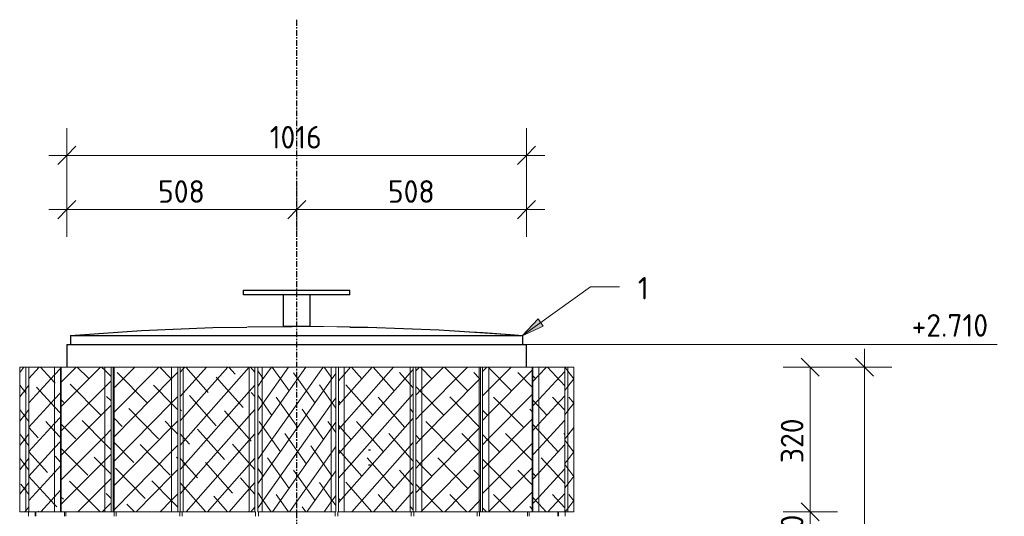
# Model space of a CAD drawing. Header units: millimetres. Extents: x -234509 to -203707, y -19731 to 120094.
# Tile 11 of 72: x -221049 to -218873, y 2330 to 3428. Entities that reach past the tile are written whole.
import ezdxf

# ---------------------------------------------------------------- set-up
doc = ezdxf.new("R2010")
doc.units = ezdxf.units.MM
doc.linetypes.add('Grid Line', pattern=[22.225, 12.7, -3.175, 3.175, -3.175])
doc.linetypes.add('XX-HIDDEN', pattern=[4, 2, -2])
for name, color, linetype, lineweight in [('Multi-Category Tags', 10, 'Continuous', 18), ('Multi-Category Tags-1', 7, 'Continuous', 18), ('N-CO-BC-BETONVORM-G', 50, 'Continuous', 25), ('N-CO-BC-BETONVORM-G-2', 50, 'XX-HIDDEN', 18), ('N-CO-HC-HOUTVORM-G', 30, 'Continuous', 18), ('N-CO-KC-KUNSTSTOFVORM-G', 7, 'Continuous', 13), ('N-CO-SC-STAALVORM-G', 10, 'Continuous', 25), ('X-XX-AL-CONSTRUCTIELIJN-G-2', 7, 'Continuous', 18), ('X-XX-AL-M', 7, 'Continuous', 18), ('X-XX-AL-M-20', 7, 'Continuous', 18), ('X_XX_AL_STRAMIENLIJN_G-1', 7, 'Grid Line', 25)]:
    doc.layers.add(name, color=color, linetype=linetype, lineweight=lineweight)
doc.styles.add('NLCS-ISO', font='NLCS-ISO.ttf', dxfattribs={"height": 50})
doc.dimstyles.new('2_5_NLCS_diagonal', dxfattribs={"dimscale": 304.8, "dimtxt": 50.137748, "dimasz": 0.131234, "dimexe": 0.19685, "dimexo": 0.0625, "dimgap": 0, "dimtad": 1, "dimdec": 0, "dimzin": 0, "dimdsep": 46, "dimtxsty": 'NLCS-ISO', "dimblk1": 'OBLIQUE', "dimblk2": 'OBLIQUE', "dimsah": 1, "dimcen": 0.09, "dimdle": 0.131234, "dimazin": 0, "dimtfac": 1, "dimtdec": 4, "dimtix": 1, "dimtmove": 0, "dimatfit": 3, "dimfxl": 0.19685, "dimfxlon": 1, "dimtvp": 1, "dimtolj": 1, "dimtzin": 0, "dimarcsym": 2})
pattern_1 = [(54.736, (-233446.34, -9085), (-19.0503, 26.941306), []), (125.264, (-233446.34, -9085), (-57.15043, 26.941196), [82.489, -49.493])]
pattern_2 = [(48.557, (-233400.117, -9085), (-23.7875, 26.94097), []), (131.443, (-233400.117, -9085), (-71.36239, 26.94057), [89.848, -53.909])]
pattern_3 = [(45.531, (-233440.54, -9085), (-26.44558, 26.94079), []), (134.469, (-233440.54, -9085), (-79.33719, 26.94038), [94.379, -56.627])]
pattern_4 = [(45.157, (-233519.468, -9085), (-26.79266, 26.94099), []), (134.843, (-233519.468, -9085), (-80.37968, 26.9405), [94.989, -56.994])]
pattern_5 = [(47.37, (-233573.54, -9085), (-24.79933, 26.94098), []), (132.63, (-233573.54, -9085), (-74.39788, 26.9404), [91.542, -54.925])]
pattern_6 = [(52.546, (-233549.023, -9085), (-20.63703, 26.94098), []), (127.454, (-233549.023, -9085), (-61.91346, 26.94103), [84.843, -50.906])]
pattern_7 = [(45.157, (-233462.516, -9085), (-27.08742, 26.64461), []), (134.843, (-233462.516, -9085), (-80.67373, 27.23618), [94.989, -56.994])]
pattern_8 = [(47.37, (-233404.637, -9085), (-28.89811, 22.48826), []), (132.63, (-233404.637, -9085), (-78.49666, 31.39311), [91.542, -54.925])]
pattern_9 = [(52.546, (-233422.16, -9085), (-31.38502, 12.91062), []), (127.454, (-233422.16, -9085), (-72.66084, 40.9706), [84.843, -50.906])]
pattern_10 = [(48.557, (-233576.242, -9085), (-29.67951, 20.2679), []), (131.443, (-233576.242, -9085), (-77.25439, 33.61364), [89.848, -53.909])]
pattern_11 = [(45.531, (-233540.76, -9085), (-27.42631, 25.94171), []), (134.469, (-233540.76, -9085), (-80.31792, 27.93946), [94.379, -56.627])]

# ---------------------------------------------------------------- blocks, each defined once
blk = doc.blocks.new('GM_Wrijfstijl_boven_beschermpaal - GM_Wrijfstijl_boven_beschermpaal-3365226-Vooraanzicht - Dependent 1')
at = {"layer": 'N-CO-HC-HOUTVORM-G'}
h = blk.add_hatch(dxfattribs=at)
h.set_pattern_fill('ACO-HOUT_01', color=256, style=0, pattern_type=2)
h.set_pattern_definition(pattern_1)
h.paths.add_polyline_path([(-233554, 2340), (-233554, 2660), (-233564, 2660), (-233564, 2340)], flags=0)
h = blk.add_hatch(dxfattribs=at)
h.set_pattern_fill('ACO-HOUT_01', color=256, style=0, pattern_type=2)
h.set_pattern_definition(pattern_1)
h.paths.add_polyline_path([(-233401.5, 2340), (-233401.5, 2660), (-233554, 2660), (-233554, 2340), (-233402.7, 2340)], flags=0)
h = blk.add_hatch(dxfattribs=at)
h.set_pattern_fill('ACO-HOUT_01', color=256, style=0, pattern_type=2)
h.set_pattern_definition(pattern_1)
h.paths.add_polyline_path([(-233391.5, 2340), (-233391.5, 2660), (-233401.5, 2660), (-233401.5, 2340)], flags=0)
for p, q in [((-233564, 2660), (-233554, 2660)), ((-233564, 2340), (-233564, 2660)), ((-233554, 2660), (-233401.5, 2660)), ((-233554, 2660), (-233554, 2340)), ((-233401.5, 2660), (-233391.5, 2660)), ((-233401.5, 2340), (-233401.5, 2660)), ((-233391.5, 2340), (-233391.5, 2660)), ((-233554, 2340), (-233564, 2340)), ((-233401.5, 2340), (-233554, 2340)), ((-233391.5, 2340), (-233401.5, 2340))]:
    blk.add_line(p, q, dxfattribs=at)
at = {"layer": 'N-CO-KC-KUNSTSTOFVORM-G'}
for p, q in [((-233564, 2340), (-233564, 2660)), ((-233391.5, 2340), (-233391.5, 2660)), ((-233562.5, 2330), (-233562.5, 2340)), ((-233392.9, 2330), (-233392.9, 2340))]:
    blk.add_line(p, q, dxfattribs=at)
blk = doc.blocks.new('GM_Wrijfstijl_boven_beschermpaal - GM_Wrijfstijl_boven_beschermpaal-V63-Vooraanzicht - Dependent 1')
at = {"layer": 'N-CO-HC-HOUTVORM-G'}
h = blk.add_hatch(dxfattribs=at)
h.set_pattern_fill('ACO-HOUT_01', color=256, style=0, pattern_type=2)
h.set_pattern_definition(pattern_2)
h.paths.add_polyline_path([(-233372.9, 2340), (-233372.9, 2660), (-233385.4, 2660), (-233385.4, 2340)], flags=0)
h = blk.add_hatch(dxfattribs=at)
h.set_pattern_fill('ACO-HOUT_01', color=256, style=0, pattern_type=2)
h.set_pattern_definition(pattern_2)
h.paths.add_polyline_path([(-233227, 2340), (-233227, 2660), (-233372.9, 2660), (-233372.9, 2340), (-233244, 2340)], flags=0)
h = blk.add_hatch(dxfattribs=at)
h.set_pattern_fill('ACO-HOUT_01', color=256, style=0, pattern_type=2)
h.set_pattern_definition(pattern_2)
h.paths.add_polyline_path([(-233220.4, 2340), (-233220.4, 2660), (-233227, 2660), (-233227, 2340)], flags=0)
for p, q in [((-233385.4, 2660), (-233372.9, 2660)), ((-233385.4, 2340), (-233385.4, 2660)), ((-233372.9, 2660), (-233227, 2660)), ((-233372.9, 2660), (-233372.9, 2340)), ((-233227, 2660), (-233220.4, 2660)), ((-233227, 2340), (-233227, 2660)), ((-233220.4, 2340), (-233220.4, 2660)), ((-233372.9, 2340), (-233385.4, 2340)), ((-233227, 2340), (-233372.9, 2340)), ((-233220.4, 2340), (-233227, 2340))]:
    blk.add_line(p, q, dxfattribs=at)
at = {"layer": 'N-CO-KC-KUNSTSTOFVORM-G'}
for p, q in [((-233391.5, 2660), (-233385.4, 2660)), ((-233385.4, 2340), (-233385.4, 2660)), ((-233220.4, 2340), (-233220.4, 2660)), ((-233386.9, 2330), (-233386.9, 2340)), ((-233386.9, 2340), (-233385.4, 2340)), ((-233224.7, 2330), (-233224.7, 2340))]:
    blk.add_line(p, q, dxfattribs=at)
blk = doc.blocks.new('GM_Wrijfstijl_boven_beschermpaal - GM_Wrijfstijl_boven_beschermpaal-V64-Vooraanzicht - Dependent 1')
at = {"layer": 'N-CO-HC-HOUTVORM-G'}
h = blk.add_hatch(dxfattribs=at)
h.set_pattern_fill('ACO-HOUT_01', color=256, style=0, pattern_type=2)
h.set_pattern_definition(pattern_3)
h.paths.add_polyline_path([(-233200.9, 2340), (-233200.9, 2660), (-233214.8, 2660), (-233214.8, 2340)], flags=0)
h = blk.add_hatch(dxfattribs=at)
h.set_pattern_fill('ACO-HOUT_01', color=256, style=0, pattern_type=2)
h.set_pattern_definition(pattern_3)
h.paths.add_polyline_path([(-233074.5, 2340), (-233074.5, 2660), (-233200.9, 2660), (-233200.9, 2340), (-233085.3, 2340)], flags=0)
h = blk.add_hatch(dxfattribs=at)
h.set_pattern_fill('ACO-HOUT_01', color=256, style=0, pattern_type=2)
h.set_pattern_definition(pattern_3)
h.paths.add_polyline_path([(-233071.8, 2340), (-233071.8, 2660), (-233074.5, 2660), (-233074.5, 2340)], flags=0)
for p, q in [((-233214.8, 2660), (-233200.9, 2660)), ((-233214.8, 2340), (-233214.8, 2660)), ((-233200.9, 2660), (-233074.5, 2660)), ((-233200.9, 2660), (-233200.9, 2340)), ((-233074.5, 2660), (-233071.8, 2660)), ((-233074.5, 2340), (-233074.5, 2660)), ((-233071.8, 2340), (-233071.8, 2660)), ((-233200.9, 2340), (-233214.8, 2340)), ((-233074.5, 2340), (-233200.9, 2340)), ((-233071.8, 2340), (-233074.5, 2340))]:
    blk.add_line(p, q, dxfattribs=at)
at = {"layer": 'N-CO-KC-KUNSTSTOFVORM-G'}
for p, q in [((-233220.4, 2660), (-233214.8, 2660)), ((-233214.8, 2340), (-233214.8, 2660)), ((-233071.8, 2340), (-233071.8, 2660)), ((-233219.2, 2330), (-233219.2, 2340)), ((-233219.2, 2340), (-233214.8, 2340)), ((-233078.6, 2330), (-233078.6, 2340))]:
    blk.add_line(p, q, dxfattribs=at)
blk = doc.blocks.new('GM_Wrijfstijl_boven_beschermpaal - GM_Wrijfstijl_boven_beschermpaal-V65-Vooraanzicht - Dependent 1')
at = {"layer": 'N-CO-HC-HOUTVORM-G'}
h = blk.add_hatch(dxfattribs=at)
h.set_pattern_fill('ACO-HOUT_01', color=256, style=0, pattern_type=2)
h.set_pattern_definition(pattern_4)
h.paths.add_polyline_path([(-233053.2, 2340), (-233053.2, 2660), (-233067.3, 2660), (-233067.3, 2340)], flags=0)
h = blk.add_hatch(dxfattribs=at)
h.set_pattern_fill('ACO-HOUT_01', color=256, style=0, pattern_type=2)
h.set_pattern_definition(pattern_4)
h.paths.add_polyline_path([(-232979.4, 2340), (-232957.2, 2340), (-232957.2, 2660), (-233053.2, 2660), (-233053.2, 2340), (-233032.3, 2340)], flags=0)
for p, q in [((-233067.3, 2660), (-233053.2, 2660)), ((-233067.3, 2340), (-233067.3, 2660)), ((-233053.2, 2660), (-232957.2, 2660)), ((-233053.2, 2660), (-233053.2, 2340)), ((-232957.2, 2340), (-232957.2, 2660)), ((-233053.2, 2340), (-233067.3, 2340)), ((-232957.2, 2340), (-233053.2, 2340))]:
    blk.add_line(p, q, dxfattribs=at)
at = {"layer": 'N-CO-KC-KUNSTSTOFVORM-G'}
for p, q in [((-233071.8, 2660), (-233067.3, 2660)), ((-233067.3, 2340), (-233067.3, 2660)), ((-233074.1, 2330), (-233074.1, 2340)), ((-233071.8, 2340), (-233067.3, 2340)), ((-232967.4, 2330), (-232967.4, 2340))]:
    blk.add_line(p, q, dxfattribs=at)
blk = doc.blocks.new('GM_Wrijfstijl_boven_beschermpaal - GM_Wrijfstijl_boven_beschermpaal-V68-Vooraanzicht - Dependent 1')
at = {"layer": 'N-CO-HC-HOUTVORM-G'}
h = blk.add_hatch(dxfattribs=at)
h.set_pattern_fill('ACO-HOUT_01', color=256, style=0, pattern_type=2)
h.set_pattern_definition(pattern_5)
h.paths.add_polyline_path([(-232942.6, 2340), (-232942.6, 2660), (-232955.6, 2660), (-232955.6, 2340)], flags=0)
h = blk.add_hatch(dxfattribs=at)
h.set_pattern_fill('ACO-HOUT_01', color=256, style=0, pattern_type=2)
h.set_pattern_definition(pattern_5)
h.paths.add_polyline_path([(-232926.5, 2340), (-232885.4, 2340), (-232885.4, 2660), (-232942.6, 2660), (-232942.6, 2340)], flags=0)
for p, q in [((-232955.6, 2660), (-232942.6, 2660)), ((-232955.6, 2340), (-232955.6, 2660)), ((-232942.6, 2660), (-232885.4, 2660)), ((-232942.6, 2660), (-232942.6, 2340)), ((-232885.4, 2340), (-232885.4, 2660)), ((-232942.6, 2340), (-232955.6, 2340)), ((-232885.4, 2340), (-232942.6, 2340))]:
    blk.add_line(p, q, dxfattribs=at)
at = {"layer": 'N-CO-KC-KUNSTSTOFVORM-G'}
for p, q in [((-232957.2, 2660), (-232955.6, 2660)), ((-232955.6, 2340), (-232955.6, 2660)), ((-232964.3, 2330), (-232964.3, 2340)), ((-232957.2, 2340), (-232955.6, 2340)), ((-232900.8, 2330), (-232900.8, 2340))]:
    blk.add_line(p, q, dxfattribs=at)
blk = doc.blocks.new('GM_Wrijfstijl_boven_beschermpaal - GM_Wrijfstijl_boven_beschermpaal-V69-Vooraanzicht - Dependent 1')
at = {"layer": 'N-CO-HC-HOUTVORM-G'}
h = blk.add_hatch(dxfattribs=at)
h.set_pattern_fill('ACO-HOUT_01', color=256, style=0, pattern_type=2)
h.set_pattern_definition(pattern_6)
h.paths.add_polyline_path([(-232885.4, 2340), (-232878.7, 2340), (-232878.7, 2660), (-232885.4, 2660), (-232885.4, 2407.1)], flags=0)
h = blk.add_hatch(dxfattribs=at)
h.set_pattern_fill('ACO-HOUT_01', color=256, style=0, pattern_type=2)
h.set_pattern_definition(pattern_6)
h.paths.add_polyline_path([(-232873.6, 2340), (-232865.4, 2340), (-232865.4, 2660), (-232878.7, 2660), (-232878.7, 2340)], flags=0)
for p, q in [((-232885.4, 2660), (-232878.7, 2660)), ((-232878.7, 2660), (-232865.4, 2660)), ((-232878.7, 2660), (-232878.7, 2340)), ((-232865.4, 2340), (-232865.4, 2660)), ((-232878.7, 2340), (-232885.4, 2340)), ((-232865.4, 2340), (-232878.7, 2340))]:
    blk.add_line(p, q, dxfattribs=at)
at = {"layer": 'N-CO-KC-KUNSTSTOFVORM-G'}
for p, q in [((-232899.3, 2330), (-232899.3, 2340)), ((-232884.6, 2330), (-232884.6, 2340))]:
    blk.add_line(p, q, dxfattribs=at)
blk = doc.blocks.new('GM_Wrijfstijl_boven_beschermpaal - GM_Wrijfstijl_boven_beschermpaal-V71-Vooraanzicht - Dependent 1')
at = {"layer": 'N-CO-HC-HOUTVORM-G'}
h = blk.add_hatch(dxfattribs=at)
h.set_pattern_fill('ACO-HOUT_01', color=256, style=0, pattern_type=2)
h.set_pattern_definition(pattern_7)
h.paths.add_polyline_path([(-233984.8, 2340), (-233902.2, 2340), (-233902.2, 2660), (-233998.2, 2660), (-233998.2, 2340)], flags=0)
h = blk.add_hatch(dxfattribs=at)
h.set_pattern_fill('ACO-HOUT_01', color=256, style=0, pattern_type=2)
h.set_pattern_definition(pattern_7)
h.paths.add_polyline_path([(-233888.2, 2340), (-233888.2, 2660), (-233902.2, 2660), (-233902.2, 2340)], flags=0)
for p, q in [((-233998.2, 2660), (-233902.2, 2660)), ((-233998.2, 2660), (-233998.2, 2340)), ((-233902.2, 2660), (-233888.2, 2660)), ((-233902.2, 2340), (-233902.2, 2660)), ((-233888.2, 2660), (-233888.2, 2340)), ((-233902.2, 2340), (-233998.2, 2340)), ((-233888.2, 2340), (-233902.2, 2340))]:
    blk.add_line(p, q, dxfattribs=at)
at = {"layer": 'N-CO-KC-KUNSTSTOFVORM-G'}
for p, q in [((-233888.2, 2660), (-233883.6, 2660)), ((-233888.2, 2660), (-233888.2, 2340)), ((-233988.1, 2340), (-233988.1, 2330)), ((-233888.2, 2340), (-233883.6, 2340)), ((-233881.3, 2340), (-233881.3, 2330))]:
    blk.add_line(p, q, dxfattribs=at)
blk = doc.blocks.new('GM_Wrijfstijl_boven_beschermpaal - GM_Wrijfstijl_boven_beschermpaal-V74-Vooraanzicht - Dependent 1')
at = {"layer": 'N-CO-HC-HOUTVORM-G'}
h = blk.add_hatch(dxfattribs=at)
h.set_pattern_fill('ACO-HOUT_01', color=256, style=0, pattern_type=2)
h.set_pattern_definition(pattern_8)
h.paths.add_polyline_path([(-234012.9, 2340), (-234012.9, 2660), (-234070, 2660), (-234070, 2340), (-234037.7, 2340)], flags=0)
h = blk.add_hatch(dxfattribs=at)
h.set_pattern_fill('ACO-HOUT_01', color=256, style=0, pattern_type=2)
h.set_pattern_definition(pattern_8)
h.paths.add_polyline_path([(-233999.9, 2340), (-233999.9, 2660), (-234012.9, 2660), (-234012.9, 2340)], flags=0)
for p, q in [((-234070, 2660), (-234012.9, 2660)), ((-234070, 2660), (-234070, 2340)), ((-234012.9, 2660), (-233999.9, 2660)), ((-234012.9, 2340), (-234012.9, 2660)), ((-233999.9, 2660), (-233999.9, 2340)), ((-234012.9, 2340), (-234070, 2340)), ((-233999.9, 2340), (-234012.9, 2340))]:
    blk.add_line(p, q, dxfattribs=at)
at = {"layer": 'N-CO-KC-KUNSTSTOFVORM-G'}
for p, q in [((-233999.9, 2660), (-233998.2, 2660)), ((-233999.9, 2660), (-233999.9, 2340)), ((-234054.7, 2340), (-234054.7, 2330)), ((-233999.9, 2340), (-233998.2, 2340)), ((-233991.1, 2340), (-233991.1, 2330))]:
    blk.add_line(p, q, dxfattribs=at)
blk = doc.blocks.new('GM_Wrijfstijl_boven_beschermpaal - GM_Wrijfstijl_boven_beschermpaal-V75-Vooraanzicht - Dependent 1')
at = {"layer": 'N-CO-HC-HOUTVORM-G'}
h = blk.add_hatch(dxfattribs=at)
h.set_pattern_fill('ACO-HOUT_01', color=256, style=0, pattern_type=2)
h.set_pattern_definition(pattern_9)
h.paths.add_polyline_path([(-234076.8, 2340), (-234076.8, 2660), (-234090, 2660), (-234090, 2340)], flags=0)
h = blk.add_hatch(dxfattribs=at)
h.set_pattern_fill('ACO-HOUT_01', color=256, style=0, pattern_type=2)
h.set_pattern_definition(pattern_9)
h.paths.add_polyline_path([(-234070, 2340), (-234070, 2660), (-234076.8, 2660), (-234076.8, 2340)], flags=0)
for p, q in [((-234090, 2660), (-234076.8, 2660)), ((-234090, 2660), (-234090, 2340)), ((-234076.8, 2660), (-234070, 2660)), ((-234076.8, 2340), (-234076.8, 2660)), ((-234076.8, 2340), (-234090, 2340)), ((-234070, 2340), (-234076.8, 2340))]:
    blk.add_line(p, q, dxfattribs=at)
at = {"layer": 'N-CO-KC-KUNSTSTOFVORM-G'}
for p, q in [((-234070.9, 2340), (-234070.9, 2330)), ((-234056.1, 2340), (-234056.1, 2330))]:
    blk.add_line(p, q, dxfattribs=at)
blk = doc.blocks.new('GM_kopplaat_uitwellingerga - GM_kopplaat_uitwellingerga-3478483-Vooraanzicht - Dependent 1')
at = {"layer": 'N-CO-SC-STAALVORM-G'}
for p, q in [((-233977.7, 2730), (-233977.7, 2710)), ((-233977.4, 2730), (-232978, 2730)), ((-232977.7, 2710), (-232977.7, 2730))]:
    blk.add_line(p, q, dxfattribs=at)
at = {"layer": 'N-CO-SC-STAALVORM-G', "flags": 128}
for points in [[(-233977.7, 2730), (-233820.7, 2740.6), (-233663.5, 2747.2), (-233588.1, 2748.5)], [(-233586.2, 2748.6), (-233506.2, 2749.9), (-233488.1, 2750)], [(-233360.7, 2748.5), (-233320.4, 2748), (-233163.1, 2742.1), (-233006.1, 2732.2), (-232977.7, 2730)]]:
    blk.add_lwpolyline(points, dxfattribs=at)
blk = doc.blocks.new('GM_Type10 - GM_Type10-3481840-Vooraanzicht - Dependent 1')
at = {"layer": 'N-CO-SC-STAALVORM-G'}
for p, q in [((-233314.6, 2476), (-233319.2, 2476)), ((-233319.2, 2444), (-233314.6, 2444))]:
    blk.add_line(p, q, dxfattribs=at)
blk = doc.blocks.new('GM_Bevestigingsplaat radardetector - GM_Bevestigingsplaat radardetector-3497412-Vooraanzicht - Dependent 1')
at = {"layer": 'N-CO-SC-STAALVORM-G'}
for p, q in [((-233595.2, 2830), (-233360.2, 2830)), ((-233595.2, 2820), (-233595.2, 2830)), ((-233360.2, 2820), (-233360.2, 2830)), ((-233360.2, 2820), (-233595.2, 2820)), ((-233507.7, 2820), (-233507.7, 2750)), ((-233447.7, 2750), (-233447.7, 2820)), ((-233447.7, 2750), (-233507.7, 2750))]:
    blk.add_line(p, q, dxfattribs=at)
blk = doc.blocks.new('GM_buispaal-Blauwverlaat - GM_buispaal-Blauwverlaat-3493027-Vooraanzicht - Dependent 1')
at = {"layer": 'N-CO-SC-STAALVORM-G'}
for p, q in [((-233985.7, 2710), (-233985.7, 2660)), ((-233985.7, 2710), (-232969.7, 2710)), ((-232969.7, 2660), (-232969.7, 2710))]:
    blk.add_line(p, q, dxfattribs=at)
blk = doc.blocks.new('GM_Wrijfstijl_boven_beschermpaal - GM_Wrijfstijl_boven_beschermpaal-3591631-Vooraanzicht - Dependent 1')
at = {"layer": 'N-CO-HC-HOUTVORM-G'}
h = blk.add_hatch(dxfattribs=at)
h.set_pattern_fill('ACO-HOUT_01', color=256, style=0, pattern_type=2)
h.set_pattern_definition(pattern_10)
h.paths.add_polyline_path([(-233728.4, 2340), (-233728.4, 2660), (-233735, 2660), (-233735, 2340)], flags=0)
h = blk.add_hatch(dxfattribs=at)
h.set_pattern_fill('ACO-HOUT_01', color=256, style=0, pattern_type=2)
h.set_pattern_definition(pattern_10)
h.paths.add_polyline_path([(-233728.4, 2340), (-233582.5, 2340), (-233582.5, 2660), (-233728.4, 2660), (-233728.4, 2370.7)], flags=0)
h = blk.add_hatch(dxfattribs=at)
h.set_pattern_fill('ACO-HOUT_01', color=256, style=0, pattern_type=2)
h.set_pattern_definition(pattern_10)
h.paths.add_polyline_path([(-233570.1, 2340), (-233570.1, 2660), (-233582.5, 2660), (-233582.5, 2340)], flags=0)
for p, q in [((-233735, 2660), (-233728.4, 2660)), ((-233735, 2660), (-233735, 2340)), ((-233728.4, 2660), (-233582.5, 2660)), ((-233728.4, 2660), (-233728.4, 2340)), ((-233582.5, 2660), (-233570.1, 2660)), ((-233582.5, 2340), (-233582.5, 2660)), ((-233570.1, 2660), (-233570.1, 2340)), ((-233728.4, 2340), (-233735, 2340)), ((-233582.5, 2340), (-233728.4, 2340)), ((-233570.1, 2340), (-233582.5, 2340))]:
    blk.add_line(p, q, dxfattribs=at)
at = {"layer": 'N-CO-KC-KUNSTSTOFVORM-G'}
for p, q in [((-233735, 2660), (-233735, 2340)), ((-233570.1, 2660), (-233564, 2660)), ((-233570.1, 2660), (-233570.1, 2340)), ((-233730.7, 2340), (-233730.7, 2330)), ((-233570.1, 2340), (-233568.5, 2340)), ((-233568.5, 2340), (-233568.5, 2330))]:
    blk.add_line(p, q, dxfattribs=at)
blk = doc.blocks.new('GM_Wrijfstijl_boven_beschermpaal - GM_Wrijfstijl_boven_beschermpaal-V70-Vooraanzicht - Dependent 1')
at = {"layer": 'N-CO-HC-HOUTVORM-G'}
h = blk.add_hatch(dxfattribs=at)
h.set_pattern_fill('ACO-HOUT_01', color=256, style=0, pattern_type=2)
h.set_pattern_definition(pattern_11)
h.paths.add_polyline_path([(-233880.9, 2340), (-233880.9, 2660), (-233883.6, 2660), (-233883.6, 2340)], flags=0)
h = blk.add_hatch(dxfattribs=at)
h.set_pattern_fill('ACO-HOUT_01', color=256, style=0, pattern_type=2)
h.set_pattern_definition(pattern_11)
h.paths.add_polyline_path([(-233773.1, 2340), (-233754.5, 2340), (-233754.5, 2660), (-233880.9, 2660), (-233880.9, 2340), (-233799.6, 2340)], flags=0)
h = blk.add_hatch(dxfattribs=at)
h.set_pattern_fill('ACO-HOUT_01', color=256, style=0, pattern_type=2)
h.set_pattern_definition(pattern_11)
h.paths.add_polyline_path([(-233746.7, 2340), (-233740.6, 2340), (-233740.6, 2660), (-233754.5, 2660), (-233754.5, 2340)], flags=0)
for p, q in [((-233883.6, 2660), (-233880.9, 2660)), ((-233883.6, 2660), (-233883.6, 2340)), ((-233880.9, 2660), (-233754.5, 2660)), ((-233880.9, 2660), (-233880.9, 2340)), ((-233754.5, 2660), (-233740.6, 2660)), ((-233754.5, 2340), (-233754.5, 2660)), ((-233740.6, 2660), (-233740.6, 2340)), ((-233880.9, 2340), (-233883.6, 2340)), ((-233754.5, 2340), (-233880.9, 2340)), ((-233740.6, 2340), (-233754.5, 2340))]:
    blk.add_line(p, q, dxfattribs=at)
at = {"layer": 'N-CO-KC-KUNSTSTOFVORM-G'}
for p, q in [((-233883.6, 2660), (-233883.6, 2340)), ((-233740.6, 2660), (-233735, 2660)), ((-233740.6, 2660), (-233740.6, 2340)), ((-233876.8, 2340), (-233876.8, 2330)), ((-233740.6, 2340), (-233736.2, 2340)), ((-233736.2, 2340), (-233736.2, 2330))]:
    blk.add_line(p, q, dxfattribs=at)
blk = doc.blocks.new('DIMBLOCK105-Vooraanzicht - Dependent 1')
at = {"layer": 'X-XX-AL-M-20'}
for p, q in [((-219302.1, 2660), (-219322.1, 2680)), ((-219362.1, 2660), (-219242.1, 2660)), ((-219302.1, 2660), (-219362.1, 2660)), ((-219302.1, 2660), (-219302.1, 2340)), ((-219302.1, 2660), (-219282.1, 2640)), ((-219302.1, 2340), (-219322.1, 2360)), ((-219362.1, 2340), (-219242.1, 2340)), ((-219302.1, 2340), (-219362.1, 2340)), ((-219302.1, 2340), (-219282.1, 2320))]:
    blk.add_line(p, q, dxfattribs=at)
at = {"layer": 'X-XX-AL-M-20', "color": 0, "insert": (-219367.2, 2447.5), "char_height": 50, "width": 126.007, "attachment_point": 1, "rotation": 90, "line_spacing_factor": 1.135194, "style": 'NLCS-ISO'}
blk.add_mtext('320', dxfattribs=at)
blk = doc.blocks.new('_Oblique')
at = {"color": 0, "linetype": 'ByBlock', "lineweight": -2}
blk.add_line((-0.5, -0.5), (0.5, 0.5), dxfattribs=at)
blk = doc.blocks.new('DIMBLOCK106-Vooraanzicht - Dependent 1')
at = {"layer": 'X-XX-AL-M-20'}
for p, q in [((-219302.1, 2340), (-219322.1, 2360)), ((-219362.1, 2340), (-219242.1, 2340)), ((-219302.1, 2340), (-219362.1, 2340)), ((-219302.1, 2340), (-219302.1, 2260)), ((-219302.1, 2340), (-219282.1, 2320)), ((-219302.1, 2260), (-219322.1, 2280)), ((-219362.1, 2260), (-219242.1, 2260)), ((-219302.1, 2260), (-219362.1, 2260)), ((-219302.1, 2260), (-219282.1, 2240))]:
    blk.add_line(p, q, dxfattribs=at)
at = {"layer": 'X-XX-AL-M-20', "color": 0, "insert": (-219367.2, 2265), "char_height": 50, "width": 84.004, "attachment_point": 1, "rotation": 90, "line_spacing_factor": 1.135194, "style": 'NLCS-ISO'}
blk.add_mtext('80', dxfattribs=at)
blk = doc.blocks.new('DIMBLOCK114-Vooraanzicht - Dependent 1')
at = {"layer": 'X-XX-AL-M-20'}
for p, q in [((-219182.1, 2700), (-219182.1, -1200)), ((-219182.1, 2660), (-219202.1, 2680)), ((-219242.1, 2660), (-219122.1, 2660)), ((-219182.1, 2660), (-219242.1, 2660)), ((-219182.1, 2660), (-219162.1, 2640)), ((-219182.1, -1160), (-219202.1, -1140)), ((-219242.1, -1160), (-219122.1, -1160)), ((-219182.1, -1160), (-219242.1, -1160)), ((-219182.1, -1160), (-219162.1, -1180))]:
    blk.add_line(p, q, dxfattribs=at)
at = {"layer": 'X-XX-AL-M-20', "color": 0, "insert": (-219247.2, 680), "char_height": 50, "width": 168.009, "attachment_point": 1, "rotation": 90, "line_spacing_factor": 1.135194, "style": 'NLCS-ISO'}
blk.add_mtext('3820', dxfattribs=at)
blk = doc.blocks.new('Spot Elevations - lijn-1760301-Vooraanzicht - Dependent 1')
at = {"layer": 'X-XX-AL-M'}
blk.add_line((-231929.5, -1160), (-232129.5, -1160), dxfattribs=at)
blk = doc.blocks.new('DIMBLOCK115-Vooraanzicht - Dependent 1')
at = {"layer": 'X-XX-AL-M-20'}
for p, q in [((-220945.1, 3068.1), (-220945.1, 3188.1)), ((-219929.1, 3068.1), (-219929.1, 3188.1)), ((-220945.1, 3128.1), (-220925.1, 3148.1)), ((-219929.1, 3128.1), (-219909.1, 3148.1)), ((-220985.1, 3128.1), (-219889.1, 3128.1)), ((-220945.1, 3128.1), (-220965.1, 3108.1)), ((-220945.1, 3128.1), (-220945.1, 3068.1)), ((-219929.1, 3128.1), (-219949.1, 3108.1)), ((-219929.1, 3128.1), (-219929.1, 3068.1))]:
    blk.add_line(p, q, dxfattribs=at)
at = {"layer": 'X-XX-AL-M-20', "color": 0, "insert": (-220496.7, 3193.2), "char_height": 50, "width": 143.034, "attachment_point": 1, "line_spacing_factor": 1.135194, "style": 'NLCS-ISO'}
blk.add_mtext('1016', dxfattribs=at)
blk = doc.blocks.new('DIMBLOCK116-Vooraanzicht - Dependent 1')
at = {"layer": 'X-XX-AL-M-20'}
for p, q in [((-220437.1, 2948.1), (-220437.1, 3068.1)), ((-219929.1, 2948.1), (-219929.1, 3068.1)), ((-220437.1, 3008.1), (-220417.1, 3028.1)), ((-219929.1, 3008.1), (-219909.1, 3028.1)), ((-220437.1, 3008.1), (-220457.1, 2988.1)), ((-219889.1, 3008.1), (-220437.1, 3008.1)), ((-220437.1, 3008.1), (-220437.1, 2948.1)), ((-219929.1, 3008.1), (-219949.1, 2988.1)), ((-219929.1, 3008.1), (-219929.1, 2948.1))]:
    blk.add_line(p, q, dxfattribs=at)
at = {"layer": 'X-XX-AL-M-20', "color": 0, "insert": (-220235.6, 3073.2), "char_height": 50, "width": 126.007, "attachment_point": 1, "line_spacing_factor": 1.135194, "style": 'NLCS-ISO'}
blk.add_mtext('508', dxfattribs=at)
blk = doc.blocks.new('DIMBLOCK117-Vooraanzicht - Dependent 1')
at = {"layer": 'X-XX-AL-M-20'}
for p, q in [((-220945.1, 2948.1), (-220945.1, 3068.1)), ((-220437.1, 2948.1), (-220437.1, 3068.1)), ((-220945.1, 3008.1), (-220925.1, 3028.1)), ((-220437.1, 3008.1), (-220417.1, 3028.1)), ((-220437.1, 3008.1), (-220985.1, 3008.1)), ((-220945.1, 3008.1), (-220965.1, 2988.1)), ((-220945.1, 3008.1), (-220945.1, 2948.1)), ((-220437.1, 3008.1), (-220457.1, 2988.1)), ((-220437.1, 3008.1), (-220437.1, 2948.1))]:
    blk.add_line(p, q, dxfattribs=at)
at = {"layer": 'X-XX-AL-M-20', "color": 0, "insert": (-220743.6, 3073.2), "char_height": 50, "width": 126.007, "attachment_point": 1, "line_spacing_factor": 1.135194, "style": 'NLCS-ISO'}
blk.add_mtext('508', dxfattribs=at)

msp = doc.modelspace()

# ---------------------------------------------------------------- hatches: boundary and pattern name
at = {"layer": 'Multi-Category Tags'}
msp.add_hatch(color=256, dxfattribs=at).paths.add_polyline_path([(-219938.7, 2729.4), (-219892.2, 2750.3), (-219903.8, 2766.6)], flags=0)

# ---------------------------------------------------------------- linework, layer by layer
for p, q in [((-219938.7, 2729.4), (-219787.5, 2837.3)), ((-219787.5, 2837.3), (-219724.1, 2837.3)), ((-219903.8, 2766.6), (-219938.7, 2729.4)), ((-219892.2, 2750.3), (-219903.8, 2766.6)), ((-219938.7, 2729.4), (-219892.2, 2750.3))]:
    msp.add_line(p, q, dxfattribs=at)
at = {"layer": 'X-XX-AL-CONSTRUCTIELIJN-G-2'}
msp.add_arc((-220457.1, -3956.7), 6706.8, 85.55355, 89.57316, dxfattribs=at)
at = {"layer": 'X-XX-AL-M'}
for p, q in [((-219929.1, 2710), (-219828.1, 2710)), ((-219828.1, 2710), (-219088.7, 2710))]:
    msp.add_line(p, q, dxfattribs=at)
at = {"layer": 'X_XX_AL_STRAMIENLIJN_G-1'}
msp.add_line((-220437.1, -1852.6), (-220437.1, 3428.1), dxfattribs=at)

# ---------------------------------------------------------------- block references
at = {"layer": 'N-CO-BC-BETONVORM-G'}
for name in ['GM_Bevestigingsplaat radardetector - GM_Bevestigingsplaat radardetector-3497412-Vooraanzicht - Dependent 1', 'GM_kopplaat_uitwellingerga - GM_kopplaat_uitwellingerga-3478483-Vooraanzicht - Dependent 1', 'GM_buispaal-Blauwverlaat - GM_buispaal-Blauwverlaat-3493027-Vooraanzicht - Dependent 1', 'GM_Wrijfstijl_boven_beschermpaal - GM_Wrijfstijl_boven_beschermpaal-V75-Vooraanzicht - Dependent 1', 'GM_Wrijfstijl_boven_beschermpaal - GM_Wrijfstijl_boven_beschermpaal-V74-Vooraanzicht - Dependent 1', 'GM_Wrijfstijl_boven_beschermpaal - GM_Wrijfstijl_boven_beschermpaal-V71-Vooraanzicht - Dependent 1', 'GM_Wrijfstijl_boven_beschermpaal - GM_Wrijfstijl_boven_beschermpaal-3365226-Vooraanzicht - Dependent 1', 'GM_Wrijfstijl_boven_beschermpaal - GM_Wrijfstijl_boven_beschermpaal-V63-Vooraanzicht - Dependent 1', 'GM_Wrijfstijl_boven_beschermpaal - GM_Wrijfstijl_boven_beschermpaal-V64-Vooraanzicht - Dependent 1', 'GM_Wrijfstijl_boven_beschermpaal - GM_Wrijfstijl_boven_beschermpaal-V65-Vooraanzicht - Dependent 1', 'GM_Wrijfstijl_boven_beschermpaal - GM_Wrijfstijl_boven_beschermpaal-V68-Vooraanzicht - Dependent 1', 'GM_Wrijfstijl_boven_beschermpaal - GM_Wrijfstijl_boven_beschermpaal-V69-Vooraanzicht - Dependent 1', 'GM_Type10 - GM_Type10-3481840-Vooraanzicht - Dependent 1']:
    msp.add_blockref(name, (13040.6, 0), dxfattribs=at)
at = {"layer": 'N-CO-BC-BETONVORM-G-2'}
for name in ['GM_Wrijfstijl_boven_beschermpaal - GM_Wrijfstijl_boven_beschermpaal-V70-Vooraanzicht - Dependent 1', 'GM_Wrijfstijl_boven_beschermpaal - GM_Wrijfstijl_boven_beschermpaal-3591631-Vooraanzicht - Dependent 1']:
    msp.add_blockref(name, (13040.6, 0), dxfattribs=at)
at = {"layer": 'X-XX-AL-M'}
msp.add_blockref('Spot Elevations - lijn-1760301-Vooraanzicht - Dependent 1', (13040.8, 3870), dxfattribs=at)

# ---------------------------------------------------------------- texts
at = {"layer": 'Multi-Category Tags-1', "insert": (-219683.1, 2859.5), "char_height": 50, "width": 30.464, "attachment_point": 1, "style": 'NLCS-ISO'}
msp.add_mtext('1', dxfattribs=at)
at = {"layer": 'X-XX-AL-M', "insert": (-219078.1, 2777.1), "char_height": 50, "width": 214.781, "attachment_point": 1, "line_spacing_factor": 1.135194, "style": 'NLCS-ISO'}
msp.add_mtext('+2.710', dxfattribs=at)

# ---------------------------------------------------------------- dimensions: what is measured, and where the dimension line sits
at = {"layer": 'X-XX-AL-M'}
for base, p1, p2, override, picture, middle in [((-219929.1, 3128.1), (-220945.1, 3068.1), (-219929.1, 3068.1), {"dimpost": '<>', "dimfxl": 1016}, 'DIMBLOCK115-Vooraanzicht - Dependent 1', (-220437.1, 3153.1)), ((-220945.1, 3008.1), (-220437.1, 2948.1), (-220945.1, 2948.1), {"dimpost": '<>', "dimfxl": 508}, 'DIMBLOCK117-Vooraanzicht - Dependent 1', (-220691.1, 3033.1)), ((-220437.1, 3008.1), (-219929.1, 2948.1), (-220437.1, 2948.1), {"dimpost": '<>', "dimfxl": 508}, 'DIMBLOCK116-Vooraanzicht - Dependent 1', (-220183.1, 3033.1))]:
    dim = msp.add_linear_dim(base=base, p1=p1, p2=p2, dimstyle='2_5_NLCS_diagonal', override=override, dxfattribs=at)
    dim.commit()
    dim.dimension.update_dxf_attribs({"geometry": picture, "text_midpoint": middle})
for base, p1, p2, override, picture, middle in [((-219182.1, -1160), (-219242.1, 2660), (-219242.1, -1160), {"dimpost": '<>', "dimfxl": 3820}, 'DIMBLOCK114-Vooraanzicht - Dependent 1', (-219207.1, 750)), ((-219302.1, 2340), (-219362.1, 2660), (-219362.1, 2340), {"dimpost": '<>', "dimfxl": 320}, 'DIMBLOCK105-Vooraanzicht - Dependent 1', (-219327.1, 2500)), ((-219302.1, 2260), (-219362.1, 2340), (-219362.1, 2260), {"dimpost": '<>', "dimfxl": 80}, 'DIMBLOCK106-Vooraanzicht - Dependent 1', (-219327.1, 2300))]:
    dim = msp.add_linear_dim(base=base, p1=p1, p2=p2, angle=90, dimstyle='2_5_NLCS_diagonal', override=override, dxfattribs=at)
    dim.commit()
    dim.dimension.update_dxf_attribs({"geometry": picture, "text_midpoint": middle})

doc.saveas('drawing.dxf')
